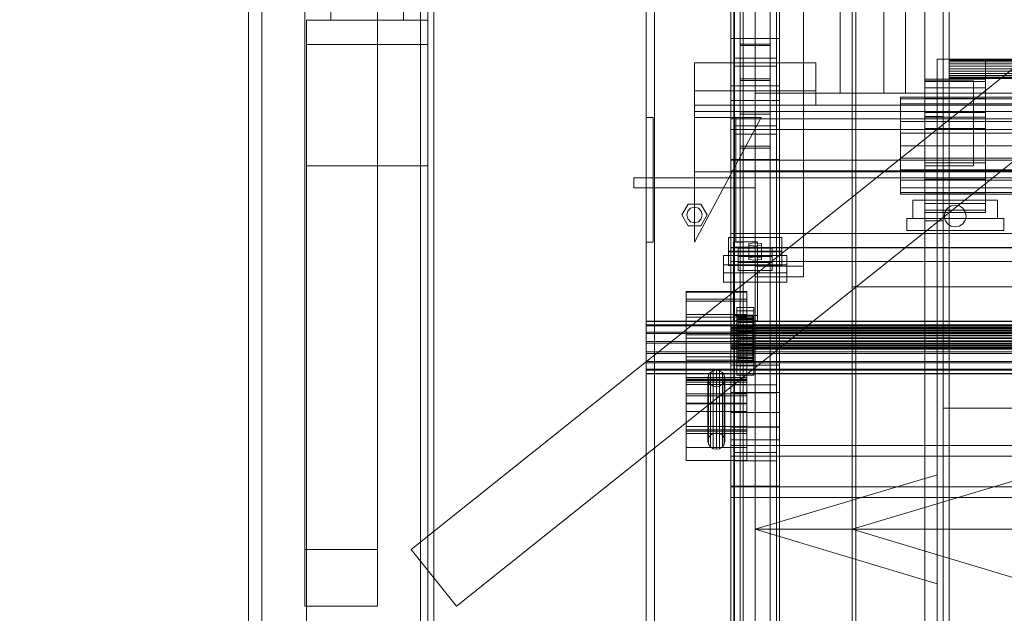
# Model space of a CAD drawing. Header units: millimetres. Extents: x -3490 to 61924, y -72580 to 6847.
# Tile 33 of 256: x -2087 to -1274, y -35369 to -34880. Entities that reach past the tile are written whole.
import ezdxf

# ---------------------------------------------------------------- set-up
doc = ezdxf.new("R2010")
doc.units = ezdxf.units.MM
for name, color, linetype, lineweight in [('COTAS_O', 1, 'Continuous', 0), ('COTAS_P', 1, 'Continuous', 0), ('frontal_briquetadora', 7, 'Continuous', 0), ('frontal_C03', 7, 'Continuous', 0), ('frontal_dosificador', 7, 'Continuous', 0), ('frontal_secador', 7, 'Continuous', 0), ('frontal_tolva', 7, 'Continuous', 0)]:
    doc.layers.add(name, color=color, linetype=linetype, lineweight=lineweight)
doc.dimstyles.new('R19_100', dxfattribs={"dimtxt": 250, "dimasz": 150, "dimexe": 150, "dimexo": 80, "dimgap": 100, "dimtad": 1, "dimtih": 1, "dimtoh": 1, "dimdsep": 46, "dimcen": 0.09, "dimadec": 0, "dimazin": 0, "dimtfac": 1, "dimtdec": 4, "dimtofl": 0, "dimtmove": 0, "dimatfit": 3, "dimfxl": 1, "dimtolj": 1, "dimtzin": 0, "dimarcsym": 0})

# ---------------------------------------------------------------- blocks, each defined once
blk = doc.blocks.new('DIM_R29_52')
at = {"layer": 'COTAS_P'}
for p, q in [((-1750, -34600), (-1600, -34555)), ((2600, -34600), (2450, -34555)), ((-1750, -35500), (-1750, -34600)), ((-1750, -34600), (2600, -34600)), ((-1750, -34600), (-1600, -34645)), ((2600, -34600), (2450, -34645)), ((2600, -35500), (2600, -34600))]:
    blk.add_line(p, q, dxfattribs=at)
blk.add_text('4350 P', height=250, dxfattribs=at).set_placement((425, -34500))
blk = doc.blocks.new('DIM_R29_59')
at = {"layer": 'COTAS_O'}
for p, q in [((-1850, -34900), (-1850, -35600)), ((-150, -34900), (-150, -35600)), ((-1850, -35600), (-1700, -35555)), ((-150, -35600), (-300, -35555)), ((-150, -35600), (-1850, -35600)), ((-1850, -35600), (-1700, -35645)), ((-150, -35600), (-300, -35645))]:
    blk.add_line(p, q, dxfattribs=at)
blk.add_text('1700 O', height=250, rotation=180, dxfattribs=at).set_placement((-1000, -35700))
blk = doc.blocks.new('DIM_R29_62')
at = {"layer": 'COTAS_O'}
for p, q in [((-1480, -33670), (-780, -33670)), ((-780, -33670), (-825, -33820)), ((-780, -36000), (-780, -33670)), ((-780, -33670), (-735, -33820)), ((-780, -36000), (-825, -35850)), ((-780, -36000), (-735, -35850)), ((-1480, -36000), (-780, -36000))]:
    blk.add_line(p, q, dxfattribs=at)
blk.add_text('2330 O', height=250, rotation=90, dxfattribs=at).set_placement((-880, -34835))
blk = doc.blocks.new('DIM_R29_63')
at = {"layer": 'COTAS_O'}
for p, q in [((-1480, -35300), (-1330, -35255)), ((490, -35300), (340, -35255)), ((-1480, -36000), (-1480, -35300)), ((-1480, -35300), (490, -35300)), ((-1480, -35300), (-1330, -35345)), ((490, -35300), (340, -35345)), ((490, -36000), (490, -35300))]:
    blk.add_line(p, q, dxfattribs=at)
blk.add_text('1970 O', height=250, dxfattribs=at).set_placement((-495, -35200))
blk = doc.blocks.new('DIM_R29_64')
at = {"layer": 'COTAS_O'}
for p, q in [((-1400, -33000), (-700, -33000)), ((-700, -33000), (-745, -33150)), ((-700, -36000), (-700, -33000)), ((-700, -33000), (-655, -33150)), ((-700, -36000), (-745, -35850)), ((-700, -36000), (-655, -35850)), ((-1400, -36000), (-700, -36000))]:
    blk.add_line(p, q, dxfattribs=at)
blk.add_text('3000 O', height=250, rotation=90, dxfattribs=at).set_placement((-800, -34500))
blk = doc.blocks.new('DIM_R29_65')
at = {"layer": 'COTAS_O'}
for p, q in [((-1400, -35300), (-1250, -35255)), ((1400, -35300), (1250, -35255)), ((-1400, -36000), (-1400, -35300)), ((-1400, -35300), (1400, -35300)), ((-1400, -35300), (-1250, -35345)), ((1400, -35300), (1250, -35345)), ((1400, -36000), (1400, -35300))]:
    blk.add_line(p, q, dxfattribs=at)
blk.add_text('2800 O', height=250, dxfattribs=at).set_placement((0, -35200))

msp = doc.modelspace()

# ---------------------------------------------------------------- linework, layer by layer
at = {"layer": 'frontal_briquetadora'}
for p, q in [((-1374, -34736), (-1374, -34940)), ((-1356, -34736), (-1356, -34940)), ((-1410, -34940), (-1410, -34760)), ((-1400, -34940), (-1400, -34760)), ((-1480, -35980), (-1480, -34940)), ((-1480, -34940), (-500, -34940)), ((-1410, -34940), (-1400, -34940)), ((-1356, -34940), (-1374, -34940)), ((-1330, -34940), (-500, -34940)), ((-1330, -34950), (-1330, -34940)), ((-1480, -35980), (-1480, -34950)), ((-1480, -34950), (-1330, -34950)), ((-1330, -35980), (-1330, -34950)), ((-1330, -34950), (340, -34950)), ((-1330, -34950), (-320, -34950))]:
    msp.add_line(p, q, dxfattribs=at)
at = {"layer": 'frontal_C03'}
for p, q in [((-1570, -35975), (-1570, -32996.942)), ((-1563, -35975), (-1563, -32996.942)), ((-1497, -35975), (-1497, -32996.942)), ((-1490, -35975), (-1490, -32996.942)), ((-1570, -35975), (-1570, -33266.434)), ((-1563, -35975), (-1563, -33266.434)), ((-1497, -35975), (-1497, -33266.434)), ((-1490, -35975), (-1490, -33266.434)), ((-1570, -35975), (-1570, -33805.417)), ((-1563, -35975), (-1563, -33805.417)), ((-1497, -35975), (-1497, -33805.417)), ((-1490, -35975), (-1490, -33805.417)), ((-1492.5, -34957.413), (-1492.5, -34362.453)), ((-1467.5, -34362.453), (-1467.5, -34957.413)), ((-1492.5, -34983.77), (-1492.5, -34388.81)), ((-1467.5, -34983.77), (-1467.5, -34388.81)), ((-1570, -35975), (-1570, -34411.773)), ((-1563, -35975), (-1563, -34411.773)), ((-1497, -35975), (-1497, -34411.773)), ((-1490, -35975), (-1490, -34411.773)), ((-1500, -34895.125), (-1500, -34625.634)), ((-1460, -34625.634), (-1460, -34895.125)), ((-1497.5, -34967.223), (-1497.5, -34641.754)), ((-1462.5, -34641.754), (-1462.5, -34967.223)), ((-1497.5, -34973.96), (-1497.5, -34648.492)), ((-1462.5, -34973.96), (-1462.5, -34648.492)), ((-1500, -34934.104), (-1500, -34664.612)), ((-1460, -34934.104), (-1460, -34664.612)), ((-1500, -34946.23), (-1500, -34676.738)), ((-1460, -34676.738), (-1460, -34946.23)), ((-1500, -34994.953), (-1500, -34725.461)), ((-1460, -34994.953), (-1460, -34725.461)), ((-1480, -35082.782), (-1480, -34735.876)), ((-1440, -34735.876), (-1440, -35082.782)), ((-1480, -34744.859), (-1480, -35091.765)), ((-1440, -35091.765), (-1440, -34744.859)), ((-1460, -34895.125), (-1500, -34895.125)), ((-1500, -34895.125), (-1500, -34934.104)), ((-1500, -35164.617), (-1500, -34895.125)), ((-1460, -34934.104), (-1460, -34895.125)), ((-1460, -34895.125), (-1460, -35164.617)), ((-1492.5, -34929.599), (-1492.5, -34899.63)), ((-1492.5, -34899.63), (-1467.5, -34899.63)), ((-1492.5, -34899.63), (-1492.5, -34955.607)), ((-1467.5, -34900.942), (-1492.5, -34900.942)), ((-1492.5, -34900.942), (-1492.5, -34928.287)), ((-1492.5, -35404.303), (-1492.5, -34900.942)), ((-1467.5, -34899.63), (-1467.5, -34929.599)), ((-1467.5, -34955.607), (-1467.5, -34899.63)), ((-1467.5, -34928.287), (-1467.5, -34900.942)), ((-1467.5, -34900.942), (-1467.5, -35404.303)), ((-1497.5, -34917.983), (-1497.5, -34911.246)), ((-1497.5, -34911.246), (-1462.5, -34911.246)), ((-1497.5, -35236.714), (-1497.5, -34911.246)), ((-1462.5, -34911.246), (-1462.5, -34917.983)), ((-1462.5, -34911.246), (-1462.5, -35236.714)), ((-1530, -34938.129), (-1530, -34915.082)), ((-1530, -34915.082), (-1430, -34915.082)), ((-1530, -34950.129), (-1530, -34915.082)), ((-1462.5, -34917.983), (-1497.5, -34917.983)), ((-1497.5, -35243.452), (-1497.5, -34917.983)), ((-1462.5, -35243.452), (-1462.5, -34917.983)), ((-1430, -34915.082), (-1430, -34938.129)), ((-1430, -34915.082), (-1430, -34950.129)), ((-1492.5, -34928.287), (-1467.5, -34928.287)), ((-1492.5, -35431.648), (-1492.5, -34928.287)), ((-1467.5, -34929.599), (-1492.5, -34929.599)), ((-1492.5, -34929.599), (-1492.5, -34985.576)), ((-1467.5, -35431.648), (-1467.5, -34928.287)), ((-1467.5, -34929.599), (-1467.5, -34985.576)), ((-1500, -34934.104), (-1460, -34934.104)), ((-1500, -35203.595), (-1500, -34934.104)), ((-1460, -35203.595), (-1460, -34934.104)), ((-1430, -34938.129), (-1530, -34938.129)), ((-1530, -34938.129), (-1530, -34950.129)), ((-1430, -34950.129), (-1430, -34938.129)), ((-1530, -34950.129), (-1530, -34955.129)), ((1530, -34950.129), (-1530, -34950.129)), ((-1530, -34950.129), (-1430, -34950.129)), ((-1460, -34946.23), (-1500, -34946.23)), ((-1500, -34946.23), (-1500, -34994.953)), ((-1500, -35215.722), (-1500, -34946.23)), ((-1460, -34994.953), (-1460, -34946.23)), ((-1460, -34946.23), (-1460, -35215.722)), ((-1570, -35063.129), (-1570, -34960.129)), ((-1570, -34960.129), (-1564, -34960.129)), ((-1564, -35063.129), (-1564, -34960.129)), ((1530, -34955.129), (-1530, -34955.129)), ((-1530, -34955.129), (-1530, -35005.129)), ((-1530, -35063.129), (-1475, -34960.129)), ((-1475, -34960.129), (-1530, -34960.129)), ((-1530, -34960.129), (-1530, -35063.129)), ((-1500, -34970.211), (-1500, -34961.228)), ((-1500, -34961.228), (1500, -34961.228)), ((-1500, -34995.334), (-1500, -34961.228)), ((-1496, -35063.129), (-1496, -34960.129)), ((-1496, -34960.129), (-1490, -34960.129)), ((-1467.5, -34955.607), (-1492.5, -34955.607)), ((-1492.5, -34955.607), (-1492.5, -34985.576)), ((-1492.5, -34983.77), (-1492.5, -34957.413)), ((-1492.5, -34957.413), (-1467.5, -34957.413)), ((-1490, -35063.129), (-1490, -34960.129)), ((-1467.5, -34985.576), (-1467.5, -34955.607)), ((-1467.5, -34957.413), (-1467.5, -34983.77)), ((1500, -34970.211), (-1500, -34970.211)), ((-1500, -34970.211), (-1500, -35004.317)), ((-1462.5, -34967.223), (-1497.5, -34967.223)), ((-1497.5, -34967.223), (-1497.5, -34973.96)), ((-1462.5, -34973.96), (-1462.5, -34967.223)), ((-1497.5, -34973.96), (-1462.5, -34973.96)), ((-1467.5, -34983.77), (-1492.5, -34983.77)), ((-1492.5, -34985.576), (-1467.5, -34985.576)), ((-1500, -34994.953), (-1460, -34994.953)), ((-1500, -35264.444), (-1500, -34994.953)), ((1500, -34995.334), (-1500, -34995.334)), ((-1500, -34995.334), (-1500, -35004.317)), ((-1460, -35264.444), (-1460, -34994.953)), ((-1580, -35010.129), (-1480, -35010.129)), ((-1580, -35018.129), (-1580, -35010.129)), ((-1530, -35005.129), (-1530, -35010.129)), ((1530, -35005.129), (-1530, -35005.129)), ((1530, -35010.129), (-1530, -35010.129)), ((-1500, -35004.317), (1500, -35004.317)), ((-1480, -35018.129), (-1480, -35010.129)), ((-1580, -35018.129), (-1480, -35018.129)), ((-1570, -35018.129), (-1563, -35018.129)), ((-1570, -35975), (-1570, -35018.129)), ((-1563, -35975), (-1563, -35018.129)), ((-1563, -35018.129), (-1497, -35018.129)), ((-1497, -35018.129), (-1490, -35018.129)), ((-1497, -35975), (-1497, -35018.129)), ((-1490, -35975), (-1490, -35018.129)), ((-1540.4, -35040.629), (-1535.2, -35031.622)), ((-1535.543, -35037.429), (-1533.2, -35035.086)), ((-1535.2, -35031.622), (-1524.8, -35031.622)), ((-1533.2, -35035.086), (-1530, -35034.229)), ((-1530, -35034.229), (-1526.8, -35035.086)), ((-1526.8, -35035.086), (-1524.457, -35037.429)), ((-1524.8, -35031.622), (-1519.6, -35040.629)), ((-1535.2, -35049.635), (-1540.4, -35040.629)), ((-1536.4, -35040.629), (-1535.543, -35037.429)), ((-1535.543, -35043.829), (-1536.4, -35040.629)), ((-1519.6, -35040.629), (-1524.8, -35049.635)), ((-1524.457, -35037.429), (-1523.6, -35040.629)), ((-1523.6, -35040.629), (-1524.457, -35043.829)), ((-1533.2, -35046.171), (-1535.543, -35043.829)), ((-1524.8, -35049.635), (-1535.2, -35049.635)), ((-1530, -35047.029), (-1533.2, -35046.171)), ((-1526.8, -35046.171), (-1530, -35047.029)), ((-1524.457, -35043.829), (-1526.8, -35046.171)), ((-1502, -35070.566), (-1502, -35059.337)), ((-1502, -35059.337), (-1458, -35059.337)), ((-1502, -35071.031), (-1502, -35059.337)), ((-1500, -35067.358), (-1500, -35055.95)), ((-1500, -35055.95), (1500, -35055.95)), ((-1500, -35067.643), (-1500, -35055.95)), ((-1458, -35059.337), (-1458, -35070.566)), ((-1458, -35059.337), (-1458, -35071.031)), ((-1564, -35063.129), (-1570, -35063.129)), ((1500, -35067.358), (-1500, -35067.358)), ((-1500, -35067.358), (-1500, -35079.051)), ((1500, -35067.643), (-1500, -35067.643)), ((-1500, -35067.643), (-1500, -35079.051)), ((-1498, -35067.197), (-1498, -35062.706)), ((-1498, -35062.706), (-1478, -35062.706)), ((-1498, -35123.512), (-1498, -35062.706)), ((-1478, -35067.197), (-1498, -35067.197)), ((-1498, -35067.197), (-1498, -35128.003)), ((-1490, -35063.129), (-1496, -35063.129)), ((-1480, -35063.604), (-1485.196, -35064.278)), ((-1485.196, -35064.278), (-1485.196, -35065.625)), ((-1485.196, -35075.971), (-1485.196, -35064.278)), ((-1485.196, -35065.625), (-1480, -35066.299)), ((-1485.196, -35077.319), (-1485.196, -35065.625)), ((-1474.804, -35064.278), (-1480, -35063.604)), ((-1480, -35075.298), (-1480, -35063.604)), ((-1480, -35066.299), (-1474.804, -35065.625)), ((-1480, -35066.299), (-1480, -35077.992)), ((-1478, -35062.706), (-1478, -35067.197)), ((-1478, -35062.706), (-1478, -35123.512)), ((-1478, -35128.003), (-1478, -35067.197)), ((-1474.804, -35065.625), (-1474.804, -35064.278)), ((-1474.804, -35075.971), (-1474.804, -35064.278)), ((-1474.804, -35077.319), (-1474.804, -35065.625)), ((-1506, -35088.329), (-1506, -35073.956)), ((-1506, -35073.956), (-1454, -35073.956)), ((-1506, -35081.752), (-1506, -35073.956)), ((-1458, -35070.566), (-1502, -35070.566)), ((-1502, -35070.566), (-1502, -35082.259)), ((-1458, -35071.031), (-1502, -35071.031)), ((-1502, -35071.031), (-1502, -35082.259)), ((-1494, -35074.767), (-1494, -35068.03)), ((-1494, -35068.03), (-1466, -35068.03)), ((-1494, -35079.723), (-1494, -35068.03)), ((-1466, -35074.767), (-1494, -35074.767)), ((-1494, -35074.767), (-1494, -35086.46)), ((-1485.196, -35075.971), (-1480, -35075.298)), ((-1480, -35075.298), (-1474.804, -35075.971)), ((-1466, -35068.03), (-1466, -35074.767)), ((-1466, -35068.03), (-1466, -35079.723)), ((-1466, -35086.46), (-1466, -35074.767)), ((-1458, -35082.259), (-1458, -35070.566)), ((-1458, -35082.259), (-1458, -35071.031)), ((-1454, -35073.956), (-1454, -35088.329)), ((-1454, -35073.956), (-1454, -35081.752)), ((-1454, -35081.752), (-1506, -35081.752)), ((-1506, -35081.752), (-1506, -35096.125)), ((-1502, -35082.259), (-1458, -35082.259)), ((-1500, -35079.051), (1500, -35079.051)), ((-1466, -35079.723), (-1494, -35079.723)), ((-1494, -35079.723), (-1494, -35086.46)), ((-1485.196, -35077.319), (-1485.196, -35075.971)), ((-1480, -35077.992), (-1485.196, -35077.319)), ((-1474.804, -35077.319), (-1480, -35077.992)), ((-1440, -35082.782), (-1480, -35082.782)), ((-1480, -35082.782), (-1480, -35091.765)), ((-1474.804, -35075.971), (-1474.804, -35077.319)), ((-1466, -35086.46), (-1466, -35079.723)), ((-1454, -35096.125), (-1454, -35081.752)), ((-1440, -35091.765), (-1440, -35082.782)), ((-1454, -35088.329), (-1506, -35088.329)), ((-1506, -35088.329), (-1506, -35096.125)), ((-1494, -35086.46), (-1466, -35086.46)), ((-1480, -35091.765), (-1440, -35091.765)), ((-1454, -35096.125), (-1454, -35088.329)), ((-1506, -35096.125), (-1454, -35096.125)), ((-1537, -35110.151), (-1537, -35103.648)), ((-1537, -35103.648), (-1537, -35104.201)), ((-1487, -35103.648), (-1537, -35103.648)), ((-1537, -35104.201), (-1537, -35111.726)), ((-1487, -35104.201), (-1537, -35104.201)), ((-1487, -35104.201), (-1487, -35103.648)), ((-1487, -35103.648), (-1487, -35110.151)), ((-1487, -35111.726), (-1487, -35104.201)), ((-1537, -35122.722), (-1537, -35110.151)), ((-1487, -35110.151), (-1537, -35110.151)), ((-1537, -35111.726), (-1537, -35125.078)), ((-1487, -35111.726), (-1537, -35111.726)), ((-1487, -35110.151), (-1487, -35122.722)), ((-1487, -35125.078), (-1487, -35111.726)), ((-1537, -35139.445), (-1537, -35122.722)), ((-1487, -35122.722), (-1537, -35122.722)), ((-1478, -35123.512), (-1498, -35123.512)), ((-1498, -35123.512), (-1498, -35128.003)), ((-1495, -35119.614), (-1495, -35116.919)), ((-1495, -35116.919), (-1481, -35116.919)), ((-1495, -35157.846), (-1495, -35116.919)), ((-1481, -35119.614), (-1495, -35119.614)), ((-1495, -35119.614), (-1495, -35160.541)), ((-1495, -35126.8), (-1495, -35124.106)), ((-1495, -35124.106), (-1481, -35124.106)), ((-1495, -35165.033), (-1495, -35124.106)), ((-1494, -35133.329), (-1494, -35123.335)), ((-1494, -35123.335), (-1494, -35124.156)), ((-1494, -35123.335), (-1482, -35123.335)), ((-1494, -35123.809), (-1494, -35123.335)), ((-1494, -35133.553), (-1494, -35123.809)), ((-1494, -35123.809), (-1482, -35123.809)), ((-1494, -35125.544), (-1494, -35123.809)), ((-1494, -35133.718), (-1494, -35124.156)), ((-1494, -35124.156), (-1494, -35126.214)), ((-1494, -35124.156), (-1482, -35124.156)), ((-1487, -35122.722), (-1487, -35139.445)), ((-1482, -35124.156), (-1482, -35123.335)), ((-1482, -35123.335), (-1482, -35133.329)), ((-1482, -35123.335), (-1482, -35123.809)), ((-1482, -35123.809), (-1482, -35133.553)), ((-1482, -35123.809), (-1482, -35125.544)), ((-1482, -35126.214), (-1482, -35124.156)), ((-1482, -35124.156), (-1482, -35133.718)), ((-1481, -35116.919), (-1481, -35119.614)), ((-1481, -35116.919), (-1481, -35157.846)), ((-1481, -35160.541), (-1481, -35119.614)), ((-1481, -35124.106), (-1481, -35126.8)), ((-1481, -35124.106), (-1481, -35165.033)), ((-1478, -35128.003), (-1478, -35123.512)), ((-1570, -35131.347), (-1570, -35128.303)), ((-1570, -35128.303), (-1570, -35128.562)), ((1570, -35128.303), (-1570, -35128.303)), ((-1570, -35128.562), (-1570, -35132.085)), ((1570, -35128.562), (-1570, -35128.562)), ((-1570, -35137.231), (-1570, -35131.347)), ((1570, -35131.347), (-1570, -35131.347)), ((-1570, -35132.085), (-1570, -35138.335)), ((1570, -35132.085), (-1570, -35132.085)), ((-1537, -35125.078), (-1537, -35142.225)), ((-1487, -35125.078), (-1537, -35125.078)), ((-1498, -35128.003), (-1478, -35128.003)), ((-1481, -35126.8), (-1495, -35126.8)), ((-1495, -35126.8), (-1495, -35167.728)), ((-1494, -35134.375), (-1494, -35125.544)), ((-1494, -35125.544), (-1482, -35125.544)), ((-1494, -35128.423), (-1494, -35125.544)), ((-1494, -35134.693), (-1494, -35126.214)), ((-1494, -35126.214), (-1494, -35129.371)), ((-1494, -35126.214), (-1482, -35126.214)), ((-1494, -35135.739), (-1494, -35128.423)), ((-1494, -35128.423), (-1482, -35128.423)), ((-1494, -35132.249), (-1494, -35128.423)), ((-1494, -35136.188), (-1494, -35129.371)), ((-1494, -35129.371), (-1494, -35133.41)), ((-1494, -35129.371), (-1482, -35129.371)), ((-1494, -35137.551), (-1494, -35132.249)), ((-1494, -35132.249), (-1482, -35132.249)), ((-1494, -35136.761), (-1494, -35132.249)), ((-1487, -35142.225), (-1487, -35125.078)), ((-1482, -35125.544), (-1482, -35134.375)), ((-1482, -35125.544), (-1482, -35128.423)), ((-1482, -35129.371), (-1482, -35126.214)), ((-1482, -35126.214), (-1482, -35134.693)), ((-1482, -35128.423), (-1482, -35135.739)), ((-1482, -35128.423), (-1482, -35132.249)), ((-1482, -35133.41), (-1482, -35129.371)), ((-1482, -35129.371), (-1482, -35136.188)), ((-1482, -35132.249), (-1482, -35137.551)), ((-1482, -35132.249), (-1482, -35136.761)), ((-1481, -35167.728), (-1481, -35126.8)), ((-1570, -35145.059), (-1570, -35137.231)), ((1570, -35137.231), (-1570, -35137.231)), ((-1570, -35138.335), (-1570, -35146.361)), ((1570, -35138.335), (-1570, -35138.335)), ((-1537, -35157.775), (-1537, -35139.445)), ((-1537, -35139.445), (-1487, -35139.445)), ((-1500, -35133.553), (-1500, -35133.329)), ((-1500, -35133.329), (-1500, -35133.718)), ((-1500, -35133.329), (1500, -35133.329)), ((-1500, -35134.375), (-1500, -35133.553)), ((-1500, -35133.553), (1500, -35133.553)), ((-1500, -35133.718), (-1500, -35134.693)), ((-1500, -35133.718), (1500, -35133.718)), ((-1500, -35135.739), (-1500, -35134.375)), ((-1500, -35134.375), (1500, -35134.375)), ((-1500, -35134.693), (-1500, -35136.188)), ((-1500, -35134.693), (1500, -35134.693)), ((-1500, -35137.551), (-1500, -35135.739)), ((-1500, -35135.739), (1500, -35135.739)), ((-1500, -35136.188), (-1500, -35138.101)), ((-1500, -35136.188), (1500, -35136.188)), ((-1500, -35139.689), (-1500, -35137.551)), ((-1500, -35137.551), (1500, -35137.551)), ((-1500, -35138.101), (-1500, -35140.302)), ((-1500, -35138.101), (1500, -35138.101)), ((-1500, -35142.006), (-1500, -35139.689)), ((-1500, -35139.689), (1500, -35139.689)), ((-1500, -35140.302), (-1500, -35142.641)), ((1500, -35140.302), (-1500, -35140.302)), ((-1494, -35133.718), (-1494, -35133.329)), ((-1482, -35133.329), (-1494, -35133.329)), ((-1494, -35133.329), (-1494, -35133.553)), ((-1494, -35138.101), (-1494, -35133.41)), ((-1494, -35133.41), (-1494, -35138.056)), ((-1494, -35133.41), (-1482, -35133.41)), ((-1482, -35133.553), (-1494, -35133.553)), ((-1494, -35133.553), (-1494, -35134.375)), ((-1494, -35134.693), (-1494, -35133.718)), ((-1482, -35133.718), (-1494, -35133.718)), ((-1482, -35134.375), (-1494, -35134.375)), ((-1494, -35134.375), (-1494, -35135.739)), ((-1494, -35136.188), (-1494, -35134.693)), ((-1482, -35134.693), (-1494, -35134.693)), ((-1482, -35135.739), (-1494, -35135.739)), ((-1494, -35135.739), (-1494, -35137.551)), ((-1494, -35138.101), (-1494, -35136.188)), ((-1482, -35136.188), (-1494, -35136.188)), ((-1494, -35139.689), (-1494, -35136.761)), ((-1494, -35136.761), (-1482, -35136.761)), ((-1494, -35141.653), (-1494, -35136.761)), ((-1482, -35137.551), (-1494, -35137.551)), ((-1494, -35137.551), (-1494, -35139.689)), ((-1494, -35138.056), (-1494, -35140.302)), ((-1482, -35138.056), (-1494, -35138.056)), ((-1494, -35138.056), (-1494, -35142.994)), ((-1494, -35140.302), (-1494, -35138.101)), ((-1482, -35138.101), (-1494, -35138.101)), ((-1482, -35139.689), (-1494, -35139.689)), ((-1494, -35139.689), (-1494, -35142.006)), ((-1494, -35140.302), (-1482, -35140.302)), ((-1494, -35142.641), (-1494, -35140.302)), ((-1487, -35139.445), (-1487, -35157.775)), ((-1482, -35133.329), (-1482, -35133.718)), ((-1482, -35133.553), (-1482, -35133.329)), ((-1482, -35138.056), (-1482, -35133.41)), ((-1482, -35133.41), (-1482, -35138.101)), ((-1482, -35134.375), (-1482, -35133.553)), ((-1482, -35133.718), (-1482, -35134.693)), ((-1482, -35135.739), (-1482, -35134.375)), ((-1482, -35134.693), (-1482, -35136.188)), ((-1482, -35137.551), (-1482, -35135.739)), ((-1482, -35136.188), (-1482, -35138.101)), ((-1482, -35136.761), (-1482, -35139.689)), ((-1482, -35136.761), (-1482, -35141.653)), ((-1482, -35139.689), (-1482, -35137.551)), ((-1482, -35140.302), (-1482, -35138.056)), ((-1482, -35142.994), (-1482, -35138.056)), ((-1482, -35138.101), (-1482, -35140.302)), ((-1482, -35142.006), (-1482, -35139.689)), ((-1482, -35140.302), (-1482, -35142.641)), ((-1570, -35153.639), (-1570, -35145.059)), ((-1570, -35145.059), (1570, -35145.059)), ((-1570, -35146.361), (-1570, -35154.941)), ((1570, -35146.361), (-1570, -35146.361)), ((-1537, -35142.225), (-1537, -35160.555)), ((-1487, -35142.225), (-1537, -35142.225)), ((-1500, -35144.345), (-1500, -35142.006)), ((-1500, -35142.006), (1500, -35142.006)), ((-1500, -35142.641), (-1500, -35144.958)), ((-1500, -35142.641), (1500, -35142.641)), ((-1500, -35146.546), (-1500, -35144.345)), ((-1500, -35144.345), (1500, -35144.345)), ((-1500, -35144.958), (-1500, -35147.096)), ((-1500, -35144.958), (1500, -35144.958)), ((-1500, -35148.459), (-1500, -35146.546)), ((-1500, -35146.546), (1500, -35146.546)), ((-1500, -35147.096), (-1500, -35148.908)), ((-1500, -35147.096), (1500, -35147.096)), ((-1500, -35149.954), (-1500, -35148.459)), ((-1500, -35148.459), (1500, -35148.459)), ((-1500, -35148.908), (-1500, -35150.272)), ((-1500, -35148.908), (1500, -35148.908)), ((-1494, -35142.006), (-1494, -35141.653)), ((-1494, -35141.653), (-1482, -35141.653)), ((-1494, -35146.59), (-1494, -35141.653)), ((-1482, -35142.006), (-1494, -35142.006)), ((-1494, -35142.006), (-1494, -35144.345)), ((-1494, -35144.958), (-1494, -35142.641)), ((-1494, -35142.641), (-1494, -35142.994)), ((-1482, -35142.641), (-1494, -35142.641)), ((-1494, -35142.994), (-1494, -35147.885)), ((-1494, -35142.994), (-1482, -35142.994)), ((-1494, -35144.345), (-1494, -35146.59)), ((-1482, -35144.345), (-1494, -35144.345)), ((-1494, -35144.345), (-1494, -35146.546)), ((-1494, -35147.096), (-1494, -35144.958)), ((-1494, -35144.958), (-1494, -35147.885)), ((-1482, -35144.958), (-1494, -35144.958)), ((-1494, -35146.546), (-1494, -35151.237)), ((-1482, -35146.546), (-1494, -35146.546)), ((-1494, -35146.546), (-1494, -35148.459)), ((-1494, -35146.59), (-1482, -35146.59)), ((-1494, -35151.237), (-1494, -35146.59)), ((-1494, -35148.908), (-1494, -35147.096)), ((-1494, -35147.096), (-1494, -35152.398)), ((-1482, -35147.096), (-1494, -35147.096)), ((-1494, -35147.885), (-1494, -35152.398)), ((-1494, -35147.885), (-1482, -35147.885)), ((-1494, -35148.459), (-1494, -35155.276)), ((-1482, -35148.459), (-1494, -35148.459)), ((-1494, -35148.459), (-1494, -35149.954)), ((-1494, -35150.272), (-1494, -35148.908)), ((-1494, -35148.908), (-1494, -35156.224)), ((-1482, -35148.908), (-1494, -35148.908)), ((-1487, -35160.555), (-1487, -35142.225)), ((-1482, -35141.653), (-1482, -35142.006)), ((-1482, -35141.653), (-1482, -35146.59)), ((-1482, -35144.345), (-1482, -35142.006)), ((-1482, -35142.994), (-1482, -35142.641)), ((-1482, -35142.641), (-1482, -35144.958)), ((-1482, -35147.885), (-1482, -35142.994)), ((-1482, -35146.59), (-1482, -35144.345)), ((-1482, -35146.546), (-1482, -35144.345)), ((-1482, -35147.885), (-1482, -35144.958)), ((-1482, -35144.958), (-1482, -35147.096)), ((-1482, -35151.237), (-1482, -35146.546)), ((-1482, -35148.459), (-1482, -35146.546)), ((-1482, -35146.59), (-1482, -35151.237)), ((-1482, -35152.398), (-1482, -35147.096)), ((-1482, -35147.096), (-1482, -35148.908)), ((-1482, -35152.398), (-1482, -35147.885)), ((-1482, -35155.276), (-1482, -35148.459)), ((-1482, -35149.954), (-1482, -35148.459)), ((-1482, -35156.224), (-1482, -35148.908)), ((-1482, -35148.908), (-1482, -35150.272)), ((-1570, -35161.665), (-1570, -35153.639)), ((1570, -35153.639), (-1570, -35153.639)), ((-1570, -35154.941), (-1570, -35162.769)), ((1570, -35154.941), (-1570, -35154.941)), ((-1500, -35150.929), (-1500, -35149.954)), ((-1500, -35149.954), (1500, -35149.954)), ((-1500, -35150.272), (-1500, -35151.093)), ((-1500, -35150.272), (1500, -35150.272)), ((-1500, -35151.318), (-1500, -35150.929)), ((-1500, -35150.929), (1500, -35150.929)), ((-1500, -35151.093), (-1500, -35151.318)), ((-1500, -35151.093), (1500, -35151.093)), ((-1500, -35151.318), (1500, -35151.318)), ((-1495, -35165.029), (-1495, -35154.698)), ((-1495, -35154.698), (-1481, -35154.698)), ((-1495, -35162.494), (-1495, -35154.698)), ((-1494, -35149.954), (-1494, -35158.432)), ((-1482, -35149.954), (-1494, -35149.954)), ((-1494, -35149.954), (-1494, -35150.929)), ((-1494, -35151.093), (-1494, -35150.272)), ((-1494, -35150.272), (-1494, -35159.103)), ((-1482, -35150.272), (-1494, -35150.272)), ((-1494, -35150.929), (-1494, -35160.491)), ((-1482, -35150.929), (-1494, -35150.929)), ((-1494, -35150.929), (-1494, -35151.318)), ((-1494, -35151.318), (-1494, -35151.093)), ((-1494, -35151.093), (-1494, -35160.838)), ((-1482, -35151.093), (-1494, -35151.093)), ((-1494, -35151.237), (-1482, -35151.237)), ((-1494, -35155.276), (-1494, -35151.237)), ((-1494, -35151.318), (-1494, -35161.312)), ((-1482, -35151.318), (-1494, -35151.318)), ((-1494, -35152.398), (-1494, -35156.224)), ((-1494, -35152.398), (-1482, -35152.398)), ((-1494, -35155.276), (-1482, -35155.276)), ((-1494, -35158.432), (-1494, -35155.276)), ((-1494, -35156.224), (-1494, -35159.103)), ((-1494, -35156.224), (-1482, -35156.224)), ((-1482, -35158.432), (-1482, -35149.954)), ((-1482, -35150.929), (-1482, -35149.954)), ((-1482, -35159.103), (-1482, -35150.272)), ((-1482, -35150.272), (-1482, -35151.093)), ((-1482, -35160.491), (-1482, -35150.929)), ((-1482, -35151.318), (-1482, -35150.929)), ((-1482, -35160.838), (-1482, -35151.093)), ((-1482, -35151.093), (-1482, -35151.318)), ((-1482, -35151.237), (-1482, -35155.276)), ((-1482, -35161.312), (-1482, -35151.318)), ((-1482, -35156.224), (-1482, -35152.398)), ((-1482, -35155.276), (-1482, -35158.432)), ((-1482, -35159.103), (-1482, -35156.224)), ((-1481, -35154.698), (-1481, -35165.029)), ((-1481, -35154.698), (-1481, -35162.494)), ((-1570, -35167.915), (-1570, -35161.665)), ((1570, -35161.665), (-1570, -35161.665)), ((-1570, -35162.769), (-1570, -35168.653)), ((1570, -35162.769), (-1570, -35162.769)), ((-1537, -35174.922), (-1537, -35157.775)), ((-1487, -35157.775), (-1537, -35157.775)), ((-1537, -35160.555), (-1537, -35177.278)), ((-1487, -35160.555), (-1537, -35160.555)), ((-1537, -35217.792), (-1537, -35161.648)), ((-1537, -35161.648), (-1487, -35161.648)), ((-1537, -35176.265), (-1537, -35161.648)), ((-1500, -35203.595), (-1500, -35164.617)), ((-1500, -35164.617), (-1460, -35164.617)), ((-1500, -35187.074), (-1500, -35164.617)), ((-1481, -35157.846), (-1495, -35157.846)), ((-1495, -35157.846), (-1495, -35160.541)), ((-1495, -35160.541), (-1481, -35160.541)), ((-1481, -35162.494), (-1495, -35162.494)), ((-1495, -35162.494), (-1495, -35172.824)), ((-1495, -35165.029), (-1495, -35172.824)), ((-1481, -35165.033), (-1495, -35165.033)), ((-1495, -35165.033), (-1495, -35167.728)), ((-1494, -35158.432), (-1482, -35158.432)), ((-1494, -35160.491), (-1494, -35158.432)), ((-1494, -35159.103), (-1494, -35160.838)), ((-1494, -35159.103), (-1482, -35159.103)), ((-1494, -35160.491), (-1482, -35160.491)), ((-1494, -35161.312), (-1494, -35160.491)), ((-1494, -35160.838), (-1494, -35161.312)), ((-1494, -35160.838), (-1482, -35160.838)), ((-1494, -35161.312), (-1482, -35161.312)), ((-1487, -35157.775), (-1487, -35174.922)), ((-1487, -35177.278), (-1487, -35160.555)), ((-1487, -35161.648), (-1487, -35217.792)), ((-1487, -35161.648), (-1487, -35176.265)), ((-1482, -35158.432), (-1482, -35160.491)), ((-1482, -35160.838), (-1482, -35159.103)), ((-1482, -35160.491), (-1482, -35161.312)), ((-1482, -35161.312), (-1482, -35160.838)), ((-1481, -35160.541), (-1481, -35157.846)), ((-1481, -35172.824), (-1481, -35162.494)), ((-1481, -35172.824), (-1481, -35165.029)), ((-1481, -35167.728), (-1481, -35165.033)), ((-1460, -35164.617), (-1460, -35203.595)), ((-1460, -35164.617), (-1460, -35187.074)), ((-1570, -35171.438), (-1570, -35167.915)), ((1570, -35167.915), (-1570, -35167.915)), ((-1570, -35168.653), (-1570, -35171.697)), ((1570, -35168.653), (-1570, -35168.653)), ((-1570, -35171.697), (-1570, -35171.438)), ((1570, -35171.438), (-1570, -35171.438)), ((1570, -35171.697), (-1570, -35171.697)), ((-1518.467, -35172.893), (-1519, -35175.504)), ((-1516.95, -35170.68), (-1518.467, -35172.893)), ((-1518.467, -35224.546), (-1518.467, -35172.893)), ((-1514.679, -35169.202), (-1516.95, -35170.68)), ((-1516.95, -35222.333), (-1516.95, -35170.68)), ((-1512, -35168.682), (-1514.679, -35169.202)), ((-1514.679, -35220.854), (-1514.679, -35169.202)), ((-1509.321, -35169.202), (-1512, -35168.682)), ((-1512, -35220.335), (-1512, -35168.682)), ((-1507.05, -35170.68), (-1509.321, -35169.202)), ((-1509.321, -35220.854), (-1509.321, -35169.202)), ((-1505.533, -35172.893), (-1507.05, -35170.68)), ((-1507.05, -35222.333), (-1507.05, -35170.68)), ((-1505, -35175.504), (-1505.533, -35172.893)), ((-1505.533, -35224.546), (-1505.533, -35172.893)), ((-1495, -35167.728), (-1481, -35167.728)), ((-1495, -35172.824), (-1481, -35172.824)), ((-1537, -35215.037), (-1537, -35174.613)), ((-1537, -35174.613), (-1487, -35174.613)), ((-1537, -35180.46), (-1537, -35174.613)), ((-1537, -35188.274), (-1537, -35174.922)), ((-1487, -35174.922), (-1537, -35174.922)), ((-1487, -35176.265), (-1537, -35176.265)), ((-1537, -35176.265), (-1537, -35232.409)), ((-1537, -35177.278), (-1537, -35189.849)), ((-1487, -35177.278), (-1537, -35177.278)), ((-1537, -35218.935), (-1537, -35178.511)), ((-1537, -35178.511), (-1487, -35178.511)), ((-1537, -35202.872), (-1537, -35178.511)), ((-1487, -35180.46), (-1537, -35180.46)), ((-1537, -35180.46), (-1537, -35220.884)), ((-1519, -35175.504), (-1518.467, -35178.114)), ((-1519, -35227.156), (-1519, -35175.504)), ((-1518.467, -35178.114), (-1516.95, -35180.327)), ((-1518.467, -35229.767), (-1518.467, -35178.114)), ((-1516.95, -35180.327), (-1514.679, -35181.806)), ((-1516.95, -35231.98), (-1516.95, -35180.327)), ((-1509.321, -35181.806), (-1507.05, -35180.327)), ((-1507.05, -35180.327), (-1505.533, -35178.114)), ((-1507.05, -35231.98), (-1507.05, -35180.327)), ((-1505.533, -35178.114), (-1505, -35175.504)), ((-1505.533, -35229.767), (-1505.533, -35178.114)), ((-1505, -35175.504), (-1505, -35227.156)), ((-1497.5, -35187.475), (-1497.5, -35180.737)), ((-1497.5, -35180.737), (-1462.5, -35180.737)), ((-1497.5, -35414.607), (-1497.5, -35180.737)), ((-1487, -35174.613), (-1487, -35215.037)), ((-1487, -35174.613), (-1487, -35180.46)), ((-1487, -35174.922), (-1487, -35188.274)), ((-1487, -35232.409), (-1487, -35176.265)), ((-1487, -35189.849), (-1487, -35177.278)), ((-1487, -35178.511), (-1487, -35218.935)), ((-1487, -35178.511), (-1487, -35202.872)), ((-1487, -35220.884), (-1487, -35180.46)), ((-1462.5, -35180.737), (-1462.5, -35187.475)), ((-1462.5, -35180.737), (-1462.5, -35414.607)), ((-1537, -35195.799), (-1537, -35188.274)), ((-1487, -35188.274), (-1537, -35188.274)), ((-1514.679, -35181.806), (-1512, -35182.325)), ((-1514.679, -35233.458), (-1514.679, -35181.806)), ((-1512, -35182.325), (-1509.321, -35181.806)), ((-1512, -35233.977), (-1512, -35182.325)), ((-1509.321, -35233.458), (-1509.321, -35181.806)), ((-1500, -35226.053), (-1500, -35187.074)), ((-1500, -35187.074), (-1460, -35187.074)), ((-1462.5, -35187.475), (-1497.5, -35187.475)), ((-1497.5, -35421.344), (-1497.5, -35187.475)), ((-1487, -35188.274), (-1487, -35195.799)), ((-1462.5, -35421.344), (-1462.5, -35187.475)), ((-1460, -35187.074), (-1460, -35226.053)), ((-1537, -35189.849), (-1537, -35196.352)), ((-1487, -35189.849), (-1537, -35189.849)), ((-1537, -35196.352), (-1537, -35195.799)), ((-1487, -35195.799), (-1537, -35195.799)), ((-1487, -35196.352), (-1537, -35196.352)), ((-1487, -35196.352), (-1487, -35189.849)), ((-1487, -35195.799), (-1487, -35196.352)), ((-1487, -35202.872), (-1537, -35202.872)), ((-1537, -35202.872), (-1537, -35243.296)), ((-1460, -35203.595), (-1500, -35203.595)), ((-1500, -35226.053), (-1500, -35203.595)), ((-1487, -35243.296), (-1487, -35202.872)), ((-1460, -35226.053), (-1460, -35203.595)), ((-1487, -35215.037), (-1537, -35215.037)), ((-1537, -35215.037), (-1537, -35220.884)), ((-1487, -35217.792), (-1537, -35217.792)), ((-1537, -35217.792), (-1537, -35232.409)), ((-1487, -35218.935), (-1537, -35218.935)), ((-1537, -35218.935), (-1537, -35243.296)), ((-1537, -35220.884), (-1487, -35220.884)), ((-1516.95, -35222.333), (-1514.679, -35220.854)), ((-1514.679, -35220.854), (-1512, -35220.335)), ((-1512, -35220.335), (-1509.321, -35220.854)), ((-1509.321, -35220.854), (-1507.05, -35222.333)), ((-1460, -35215.357), (-1500, -35215.357)), ((-1500, -35215.357), (-1500, -35264.808)), ((-1500, -35393.25), (-1500, -35215.357)), ((-1500, -35264.444), (-1500, -35215.722)), ((-1500, -35215.722), (-1460, -35215.722)), ((-1487, -35220.884), (-1487, -35215.037)), ((-1487, -35232.409), (-1487, -35217.792)), ((-1487, -35243.296), (-1487, -35218.935)), ((-1460, -35264.808), (-1460, -35215.357)), ((-1460, -35215.357), (-1460, -35393.25)), ((-1460, -35215.722), (-1460, -35264.444)), ((-1519, -35227.156), (-1518.467, -35224.546)), ((-1518.467, -35229.767), (-1519, -35227.156)), ((-1518.467, -35224.546), (-1516.95, -35222.333)), ((-1516.95, -35231.98), (-1518.467, -35229.767)), ((-1507.05, -35222.333), (-1505.533, -35224.546)), ((-1505.533, -35229.767), (-1507.05, -35231.98)), ((-1505.533, -35224.546), (-1505, -35227.156)), ((-1505, -35227.156), (-1505.533, -35229.767)), ((-1460, -35226.053), (-1500, -35226.053)), ((-1537, -35232.409), (-1487, -35232.409)), ((-1514.679, -35233.458), (-1516.95, -35231.98)), ((-1512, -35233.977), (-1514.679, -35233.458)), ((-1509.321, -35233.458), (-1512, -35233.977)), ((-1507.05, -35231.98), (-1509.321, -35233.458)), ((-1500, -35239.702), (-1500, -35230.719)), ((-1500, -35230.719), (1500, -35230.719)), ((-1500, -35264.825), (-1500, -35230.719)), ((-1462.5, -35236.714), (-1497.5, -35236.714)), ((-1497.5, -35236.714), (-1497.5, -35243.452)), ((-1462.5, -35243.452), (-1462.5, -35236.714)), ((-1537, -35243.296), (-1487, -35243.296)), ((1500, -35239.702), (-1500, -35239.702)), ((-1500, -35239.702), (-1500, -35273.808)), ((-1497.5, -35243.452), (-1462.5, -35243.452)), ((-1460, -35264.444), (-1500, -35264.444)), ((-1500, -35264.808), (-1460, -35264.808)), ((-1500, -35442.701), (-1500, -35264.808)), ((1500, -35264.825), (-1500, -35264.825)), ((-1500, -35264.825), (-1500, -35273.808)), ((-1460, -35442.701), (-1460, -35264.808)), ((-1500, -35273.808), (1500, -35273.808))]:
    msp.add_line(p, q, dxfattribs=at)
at = {"layer": 'frontal_dosificador'}
for p, q in [((-1830, -34880), (-1830, -32340)), ((-1770, -34880), (-1770, -32340)), ((-1750, -34880), (-1850, -34880)), ((-1850, -34900), (-1850, -34880)), ((-1770, -34880), (-1830, -34880)), ((-1750, -34900), (-1750, -34880)), ((-1750, -34900), (-1850, -34900)), ((-1850, -35988), (-1850, -34900)), ((-1850, -35000), (-1850, -34900)), ((-1750, -35988), (-1750, -34900)), ((-1750, -35000), (-1750, -34900)), ((-1750, -35000), (-1850, -35000))]:
    msp.add_line(p, q, dxfattribs=at)
at = {"layer": 'frontal_secador'}
for p, q in [((-1400, -36000), (-1400, -33000)), ((-1340, -36000), (-1340, -33000)), ((-1400, -36000), (-1400, -33075)), ((-1400, -35590), (-1400, -33075)), ((-1400, -35940), (-1400, -33075)), ((-1397, -35940), (-1397, -33075)), ((-1325, -36000), (-1325, -33075)), ((-1325, -35590), (-1325, -33075)), ((-1325, -35980), (-1325, -33075)), ((-1320, -35980), (-1320, -33075)), ((-1400, -36000), (-1400, -33250)), ((-1325, -35200), (-1325, -34550)), ((-1320, -35200), (-1320, -34550)), ((-1400, -35100), (-1400, -34650)), ((-1330, -34912), (-1290, -34912)), ((-1330, -34940), (-1330, -34912)), ((-1320, -34912.273), (-1320, -34912)), ((1320, -34912), (-1320, -34912)), ((-1320, -34913.072), (-1320, -34912.273)), ((1320, -34912.273), (-1320, -34912.273)), ((-1320, -34914.343), (-1320, -34913.072)), ((1320, -34913.072), (-1320, -34913.072)), ((-1290, -34940), (-1290, -34912)), ((-1320, -34916), (-1320, -34914.343)), ((1320, -34914.343), (-1320, -34914.343)), ((-1320, -34917.929), (-1320, -34916)), ((1320, -34916), (-1320, -34916)), ((-1320, -34920), (-1320, -34917.929)), ((1320, -34917.929), (-1320, -34917.929)), ((-1320, -34920), (-1320, -34922.071)), ((-1320, -34920), (1320, -34920)), ((-1340, -34930.374), (-1340, -34928.5)), ((-1290, -34928.5), (-1340, -34928.5)), ((-1320, -34922.071), (-1320, -34924)), ((1320, -34922.071), (-1320, -34922.071)), ((-1320, -34924), (-1320, -34925.657)), ((1320, -34924), (-1320, -34924)), ((-1320, -34925.657), (-1320, -34926.928)), ((1320, -34925.657), (-1320, -34925.657)), ((-1320, -34926.928), (-1320, -34927.727)), ((1320, -34926.928), (-1320, -34926.928)), ((-1320, -34927.727), (-1320, -34928)), ((1320, -34927.727), (-1320, -34927.727)), ((1320, -34928), (-1320, -34928)), ((-1290, -34930.374), (-1290, -34928.5)), ((-1340, -34930), (-1300, -34930)), ((-1340, -34960), (-1340, -34930)), ((-1340, -34935.869), (-1340, -34930.374)), ((-1290, -34930.374), (-1340, -34930.374)), ((-1340, -34944.609), (-1340, -34935.869)), ((-1290, -34935.869), (-1340, -34935.869)), ((-1300, -34960), (-1300, -34930)), ((-1290, -34935.869), (-1290, -34930.374)), ((-1290, -34944.609), (-1290, -34935.869)), ((-1360, -34944.863), (-1360, -34943.5)), ((1360, -34943.5), (-1360, -34943.5)), ((-1360, -34948.859), (-1360, -34944.863)), ((1360, -34944.863), (-1360, -34944.863)), ((-1340, -34956), (-1340, -34944.609)), ((-1290, -34944.609), (-1340, -34944.609)), ((-1330, -34940), (-1290, -34940)), ((-1330, -34960), (-1330, -34940)), ((-1290, -34960), (-1290, -34940)), ((-1290, -34956), (-1290, -34944.609)), ((-1360, -34955.216), (-1360, -34948.859)), ((1360, -34948.859), (-1360, -34948.859)), ((-1360, -34963.5), (-1360, -34955.216)), ((1360, -34955.216), (-1360, -34955.216)), ((-1340, -34969.265), (-1340, -34956)), ((-1290, -34956), (-1340, -34956)), ((-1340, -34959.5), (-1325, -34959.5)), ((-1340, -35045.5), (-1340, -34959.5)), ((-1340, -34960), (-1300, -34960)), ((-1340, -35000), (-1340, -34960)), ((-1330, -34960), (-1290, -34960)), ((-1325, -35045.5), (-1325, -34959.5)), ((-1300, -35000), (-1300, -34960)), ((-1290, -34969.265), (-1290, -34956)), ((-1360, -34973.147), (-1360, -34963.5)), ((1360, -34963.5), (-1360, -34963.5)), ((-1340, -34983.5), (-1340, -34969.265)), ((-1290, -34969.265), (-1340, -34969.265)), ((-1290, -34983.5), (-1290, -34969.265)), ((-1360, -34983.5), (-1360, -34973.147)), ((1360, -34973.147), (-1360, -34973.147)), ((-1360, -34983.5), (-1360, -34993.853)), ((-1360, -34983.5), (1360, -34983.5)), ((-1340, -34983.5), (-1340, -34997.735)), ((-1340, -34983.5), (-1290, -34983.5)), ((-1290, -34997.735), (-1290, -34983.5)), ((-1360, -34993.853), (-1360, -35003.5)), ((1360, -34993.853), (-1360, -34993.853)), ((-1340, -34997.735), (-1340, -35011)), ((-1290, -34997.735), (-1340, -34997.735)), ((-1340, -35000), (-1300, -35000)), ((-1290, -34997.735), (-1290, -35011)), ((-1360, -35003.5), (-1360, -35011.784)), ((1360, -35003.5), (-1360, -35003.5)), ((-1360, -35011.784), (-1360, -35018.141)), ((1360, -35011.784), (-1360, -35011.784)), ((-1360, -35018.141), (-1360, -35022.137)), ((1360, -35018.141), (-1360, -35018.141)), ((-1340, -35011), (-1340, -35022.391)), ((-1290, -35011), (-1340, -35011)), ((-1290, -35011), (-1290, -35022.391)), ((-1360, -35022.137), (-1360, -35023.5)), ((1360, -35022.137), (-1360, -35022.137)), ((1360, -35023.5), (-1360, -35023.5)), ((-1340, -35022.391), (-1340, -35031.131)), ((-1290, -35022.391), (-1340, -35022.391)), ((-1290, -35022.391), (-1290, -35031.131)), ((-1350, -35028.5), (-1280, -35028.5)), ((-1350, -35043.5), (-1350, -35028.5)), ((-1340, -35031.131), (-1340, -35036.626)), ((-1290, -35031.131), (-1340, -35031.131)), ((-1323.315, -35038.056), (-1321.364, -35035.136)), ((-1321.364, -35035.136), (-1318.444, -35033.185)), ((-1318.444, -35033.185), (-1315, -35032.5)), ((-1315, -35032.5), (-1311.556, -35033.185)), ((-1311.556, -35033.185), (-1308.636, -35035.136)), ((-1308.636, -35035.136), (-1306.685, -35038.056)), ((-1290, -35031.131), (-1290, -35036.626)), ((-1280, -35043.5), (-1280, -35028.5)), ((-1340, -35036.626), (-1340, -35038.5)), ((-1290, -35036.626), (-1340, -35036.626)), ((-1290, -35038.5), (-1340, -35038.5)), ((-1324, -35041.5), (-1323.315, -35038.056)), ((-1323.315, -35044.944), (-1324, -35041.5)), ((-1306.685, -35038.056), (-1306, -35041.5)), ((-1306, -35041.5), (-1306.685, -35044.944)), ((-1290, -35036.626), (-1290, -35038.5)), ((-1355, -35043.5), (-1275, -35043.5)), ((-1355, -35053.5), (-1355, -35043.5)), ((-1350, -35043.5), (-1280, -35043.5)), ((-1340, -35045.5), (-1325, -35045.5)), ((-1321.364, -35047.864), (-1323.315, -35044.944)), ((-1318.444, -35049.815), (-1321.364, -35047.864)), ((-1315, -35050.5), (-1318.444, -35049.815)), ((-1311.556, -35049.815), (-1315, -35050.5)), ((-1308.636, -35047.864), (-1311.556, -35049.815)), ((-1306.685, -35044.944), (-1308.636, -35047.864)), ((-1275, -35053.5), (-1275, -35043.5)), ((-1355, -35053.5), (-1275, -35053.5)), ((-1400, -35100), (1400, -35100)), ((-1400, -36000), (-1400, -35100)), ((-1400, -35100), (-1250, -35100)), ((-1325, -35200), (-1320, -35200)), ((-1320, -35200), (-1255, -35200))]:
    msp.add_line(p, q, dxfattribs=at)
at = {"layer": 'frontal_tolva'}
for p, q in [((-1898, -35980), (-1898, -32700)), ((-1887, -35980), (-1887, -32700)), ((-1756, -35980), (-1756, -32700)), ((-1745, -35980), (-1745, -32700)), ((-1851.5, -35316.567), (-1851.5, -34479.567)), ((-1791.5, -34479.567), (-1791.5, -35316.567)), ((-1763.733, -35316.567), (-716.733, -34479.567)), ((-1851.5, -34526.433), (-1851.5, -35363.433)), ((-1791.5, -35363.433), (-1791.5, -34526.433)), ((-1726.267, -35363.433), (-679.267, -34526.433)), ((-1791.5, -35316.567), (-1851.5, -35316.567)), ((-1851.5, -35316.567), (-1851.5, -35363.433)), ((-1791.5, -35363.433), (-1791.5, -35316.567)), ((-1763.733, -35316.567), (-1726.267, -35363.433)), ((-1851.5, -35363.433), (-1791.5, -35363.433))]:
    msp.add_line(p, q, dxfattribs=at)

# ---------------------------------------------------------------- dimensions: what is measured, and where the dimension line sits
at = {"layer": 'COTAS_O'}
for p1, p2, distance, picture, middle in [((-1400, -36000), (-1400, -33000), -700, 'DIM_R29_64', (-700, -34500)), ((-1480, -36000), (-1480, -33670), -700, 'DIM_R29_62', (-780, -34835)), ((-150, -34900), (-1850, -34900), 700, 'DIM_R29_59', (-1000, -35600)), ((-1480, -36000), (490, -36000), 700, 'DIM_R29_63', (-495, -35300)), ((-1400, -36000), (1400, -36000), 700, 'DIM_R29_65', (0, -35300))]:
    dim = msp.add_aligned_dim(p1=p1, p2=p2, distance=distance, text='<> O', dimstyle='R19_100', dxfattribs=at)
    dim.commit()
    dim.dimension.update_dxf_attribs({"geometry": picture, "text_midpoint": middle})
at = {"layer": 'COTAS_P'}
dim = msp.add_aligned_dim(p1=(-1750, -35500), p2=(2600, -35500), distance=900, text='<> P', dimstyle='R19_100', dxfattribs=at)
dim.commit()
dim.dimension.update_dxf_attribs({"geometry": 'DIM_R29_52', "text_midpoint": (425, -34600)})

doc.saveas('drawing.dxf')
